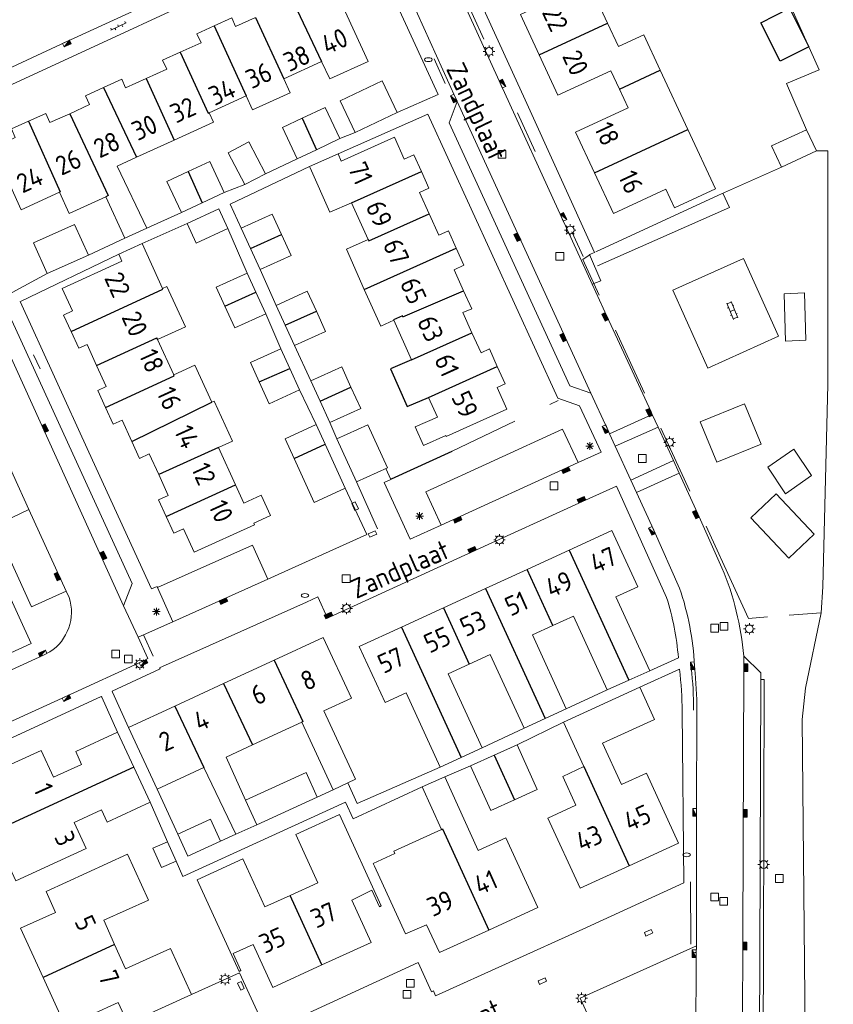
# Model space of a CAD drawing. Extents: x 168769 to 512904, y 516715 to 1559940.
# Tile 107 of 256: x 170205 to 170310, y 519226 to 519354. Entities that reach past the tile are written whole.
import ezdxf

# ---------------------------------------------------------------- set-up
doc = ezdxf.new("R2010")
doc.units = 0
doc.header["$MEASUREMENT"] = 0
doc.linetypes.add('LP', pattern=[14, 9, -5])
doc.layers.get('0').update_dxf_attribs({"linetype": 'CONTINUOUS'})
for name, color, linetype, lineweight in [('B01_HOOFDGEBOUW', 10, 'CONTINUOUS', 0), ('B02_bijgebouw', 12, 'CONTINUOUS', 0), ('B07_scheidingsmuur', 14, 'CONTINUOUS', 25), ('Q04_wegmarkering', 7, 'CONTINUOUS', 0), ('Q21_LANTAARNPAAL', 7, 'CONTINUOUS', 18), ('Q23_kolk', 7, 'CONTINUOUS', 18), ('Q26_BOOM', 7, 'CONTINUOUS', 18), ('Q28_rioolput', 7, 'CONTINUOUS', 18), ('Q92_BRANDKRAAN', 7, 'CONTINUOUS', 0), ('Q96_STRAATKOLK', 7, 'CONTINUOUS', 0), ('Q97_TROTTOIRKOLK', 7, 'CONTINUOUS', 0), ('S02_symb_open_verh', 7, 'CONTINUOUS', 13), ('T03_HEK', 34, 'CONTINUOUS', 0), ('T05_SCHUTTING', 7, 'CONTINUOUS', 25), ('T51_CULTUURSCHEIDING', 3, 'CONTINUOUS', 0), ('V00_kant_verharding', 252, 'CONTINUOUS', 0), ('V04_Kant_op_inrit', 254, 'CONTINUOUS', 13), ('V11_VERKEERSDREMPEL', 7, 'CONTINUOUS', 0)]:
    doc.layers.add(name, color=color, linetype=linetype, lineweight=lineweight)
for name, color, linetype in [('B11_dakrand_hoofdgebouw', 20, 'CONTINUOUS'), ('B14_dakrand_bijgebouw', 30, 'CONTINUOUS'), ('Z02_Huisnummer', 253, 'CONTINUOUS'), ('Z06_STRAATNAAM', 7, 'CONTINUOUS')]:
    doc.layers.add(name, color=color, linetype=linetype)
doc.styles.add('ISOCP', font='isocp.shx', dxfattribs={"height": 1.8})

# ---------------------------------------------------------------- blocks, each defined once
blk = doc.blocks.new('Q26')
at = {"color": 0}
for p, q in [((-1, 0), (1, 0)), ((-0.7, 0.7), (0.7, -0.7)), ((0.7, 0.7), (-0.7, -0.7)), ((0, 1), (0, -1))]:
    blk.add_line(p, q, dxfattribs=at)
blk = doc.blocks.new('Q23')
at = {"color": 0}
blk.add_lwpolyline([(0.99, -0.5), (-0.99, -0.5), (-0.99, 0.5), (0.99, 0.5), (0.99, -0.5)], dxfattribs=at)
blk = doc.blocks.new('S022')
at = {"color": 0}
for p, q in [((0.01, 1.15), (0.31, 1.15)), ((0.31, -2.3), (0.31, 2.3)), ((0.31, 2.1), (1.51, 2.1)), ((0.31, 0), (1.51, 0)), ((1.51, -2.3), (1.51, 2.3)), ((1.51, 1.05), (1.81, 1.05)), ((0.01, -1.15), (0.31, -1.15)), ((0.31, -2.1), (1.51, -2.1)), ((1.51, -1.05), (1.81, -1.05))]:
    blk.add_line(p, q, dxfattribs=at)
blk = doc.blocks.new('Q96')
for p, q in [((-1, 0.88), (1, 0.88)), ((-1, 0.75), (1, 0.75)), ((-1, 0.63), (1, 0.63)), ((-1, 0.5), (1, 0.5)), ((-1, 0.38), (1, 0.38)), ((-1, 0.25), (1, 0.25)), ((-1, 0.12), (1, 0.12))]:
    blk.add_line(p, q)
at = {"color": 0}
blk.add_lwpolyline([(1, 1), (1, 0), (-1, 0), (-1, 1), (1, 1)], dxfattribs=at)
blk = doc.blocks.new('Q97')
blk.add_hatch(color=256).paths.add_polyline_path([(-1, 1), (-1, 0), (1, 1)])
blk.add_line((1, 1), (-1, 0))
at = {"color": 0}
for points in [[(-1, 0), (-1, 1), (1, 1), (1, 0), (-1, 0)], [(0, 0.8), (0, 1)]]:
    blk.add_lwpolyline(points, dxfattribs=at)
blk = doc.blocks.new('Q21')
at = {"color": 0}
for points in [[(-1.5, 0), (-1, 0)], [(-1.06, 1.06), (-0.71, 0.71)], [(0, 1.5), (0, 1)], [(1.06, 1.06), (0.71, 0.71)], [(1.5, 0), (1, 0)], [(-1.06, -1.06), (-0.71, -0.71)], [(0, -1.5), (0, -1)], [(1.06, -1.06), (0.71, -0.71)]]:
    blk.add_lwpolyline(points, dxfattribs=at)
blk.add_circle((0, 0), 1, dxfattribs=at)
blk = doc.blocks.new('Q28')
at = {"color": 0}
blk.add_lwpolyline([(1, 1), (1, -1), (-1, -1), (-1, 1)], close=True, dxfattribs=at)
blk = doc.blocks.new('Q92')
at = {"color": 0}
blk.add_ellipse((0, 0), major_axis=(-0.991, 0), ratio=0.499983, start_param=1.570796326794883, end_param=7.853981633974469, dxfattribs=at)
blk = doc.blocks.new('S026')
for p, q in [((0, 0), (4.4, 0)), ((0.2, 0.5), (0.2, 0)), ((1.2, 0), (1.2, -0.5)), ((2.2, 0.5), (2.2, 0)), ((3.2, 0), (3.2, -0.5)), ((4.2, 0.5), (4.2, 0))]:
    blk.add_line(p, q)

msp = doc.modelspace()

# ---------------------------------------------------------------- linework, layer by layer
at = {"layer": 'B01_HOOFDGEBOUW'}
for points in [[(170281.02, 519353.1), (170279.55, 519356.28), (170283.33, 519358.04), (170281.16, 519362.72)], [(170275.31, 519360), (170276.53, 519357.38), (170269.74, 519354.22), (170272.17, 519348.99)], [(170250, 519348.12), (170245.31, 519358.41)], [(170230.08, 519352.75), (170232.33, 519353.78), (170232.83, 519352.68), (170235.41, 519353.85)], [(170225.67, 519349.35), (170228.36, 519350.57), (170227.83, 519351.73), (170230.08, 519352.75)], [(170287.84, 519347.02), (170285.72, 519351.59), (170282.44, 519350.06), (170281.02, 519353.1)], [(170221.25, 519345.92), (170223.92, 519347.14), (170223.38, 519348.3), (170225.67, 519349.35)], [(170243.98, 519348.13), (170239.07, 519345.89)], [(170245.05, 519345.87), (170243.98, 519348.13)], [(170245.05, 519345.87), (170250, 519348.12)], [(170272.17, 519348.99), (170274.6, 519343.76), (170281.44, 519346.94), (170282.55, 519344.56)], [(170287.84, 519347.02), (170291.43, 519339.32)], [(170215.73, 519344.76), (170218.08, 519345.83), (170218.59, 519344.71), (170221.25, 519345.92)], [(170239.07, 519345.89), (170239.9, 519344.07), (170235.03, 519341.86), (170234.2, 519343.68)], [(170211.35, 519341.37), (170213.91, 519342.54), (170213.38, 519343.69), (170215.73, 519344.76)], [(170282.55, 519344.56), (170283.68, 519342.12), (170276.88, 519338.97), (170279.33, 519333.7)], [(170234.2, 519343.68), (170229.4, 519341.49)], [(170206.02, 519340.4), (170208.24, 519341.41), (170208.79, 519340.21), (170211.35, 519341.37)], [(170229.4, 519341.49), (170229.96, 519340.26), (170224.86, 519337.94)], [(170201.42, 519336.95), (170204.3, 519338.27), (170203.79, 519339.39), (170206.02, 519340.4)], [(170291.43, 519339.32), (170295, 519331.65)], [(170224.86, 519337.94), (170219.99, 519335.72)], [(170253.4, 519338.34), (170246.52, 519335.23)], [(170256.92, 519333.89), (170255.94, 519336.05), (170254.69, 519335.48), (170253.4, 519338.34)], [(170201.42, 519336.95), (170201.6, 519336.55), (170200.63, 519336.11), (170201.93, 519333.24), (170202.91, 519333.69), (170205.07, 519328.93)], [(170219.99, 519335.72), (170217.48, 519334.58)], [(170242.51, 519334.37), (170242.43, 519334.55), (170246.11, 519336.17), (170246.52, 519335.23)], [(170217.48, 519334.58), (170221.35, 519326.54)], [(170247.87, 519329.83), (170245.03, 519328.6), (170242.51, 519334.37)], [(170257.93, 519328.41), (170256.68, 519331.18), (170257.89, 519331.73), (170256.92, 519333.89)], [(170279.33, 519333.7), (170281.77, 519328.44), (170288.55, 519331.59), (170289.67, 519329.17), (170295, 519331.65)], [(170205.07, 519328.93), (170210.02, 519331.19)], [(170210.02, 519331.19), (170211.27, 519328.46), (170216.03, 519330.62)], [(170218.48, 519325.23), (170216.03, 519330.62)], [(170247.87, 519329.83), (170250.02, 519325.08)], [(170261.41, 519323.96), (170260.41, 519326.18), (170259.18, 519325.63), (170257.93, 519328.41)], [(170218.48, 519325.23), (170221.35, 519326.54)], [(170218.11, 519322.26), (170217.7, 519323.17), (170220.72, 519324.55)], [(170220.72, 519324.55), (170223.37, 519318.72)], [(170250.02, 519325.08), (170247.19, 519323.81)], [(170262.38, 519318.42), (170261.15, 519321.16), (170262.41, 519321.73), (170261.41, 519323.96)], [(170249.51, 519318.59), (170247.19, 519323.81)], [(170218.11, 519322.26), (170210.37, 519318.73), (170211.69, 519315.82), (170210.55, 519315.29), (170211.53, 519313.14)], [(170222.74, 519312.1), (170226.34, 519313.74), (170223.95, 519318.99)], [(170223.37, 519318.72), (170223.95, 519318.99)], [(170253.33, 519314.61), (170251.63, 519313.84), (170249.51, 519318.59)], [(170263.46, 519313), (170262.29, 519315.6), (170263.42, 519316.11), (170262.38, 519318.42)], [(170253.33, 519314.61), (170255.64, 519309.48)], [(170211.53, 519313.14), (170212.51, 519310.99), (170213.59, 519311.49), (170214.84, 519308.75)], [(170266.74, 519308.63), (170265.72, 519310.9), (170264.63, 519310.41), (170263.46, 519313)], [(170224.82, 519307.53), (170222.74, 519312.1)], [(170214.84, 519308.75), (170216.08, 519306.02), (170214.99, 519305.52)], [(170224.82, 519307.53), (170227.57, 519308.79)], [(170229.76, 519303.98), (170227.57, 519308.79)], [(170260.11, 519299.56), (170267.96, 519303.1), (170266.7, 519305.89), (170267.76, 519306.36), (170266.74, 519308.63)], [(170214.99, 519305.52), (170215.99, 519303.33)], [(170230.08, 519304.12), (170229.76, 519303.98)], [(170230.08, 519304.12), (170232.43, 519298.96), (170230.61, 519298.13)], [(170257.83, 519304.62), (170258.98, 519302.07)], [(170215.99, 519303.33), (170216.98, 519301.15)], [(170219.39, 519298.9), (170218.13, 519301.67), (170216.98, 519301.15)], [(170256.08, 519300.8), (170258.98, 519302.07)], [(170256.08, 519300.8), (170257.18, 519298.39)], [(170260.11, 519299.56), (170260.05, 519299.7), (170257.18, 519298.39)], [(170220.39, 519296.72), (170219.39, 519298.9)], [(170220.39, 519296.72), (170221.66, 519297.29), (170222.88, 519294.61)], [(170232.82, 519293.27), (170230.61, 519298.13)], [(170222.88, 519294.61), (170224.1, 519291.92), (170222.87, 519291.36), (170223.86, 519289.19)], [(170233.9, 519290.92), (170232.82, 519293.27)], [(170236.14, 519291.94), (170233.9, 519290.92)], [(170236.14, 519291.94), (170237.35, 519289.32), (170235.22, 519288.32), (170235.3, 519288.09)], [(170223.86, 519289.19), (170224.84, 519287.02), (170226.1, 519287.59)], [(170226.1, 519287.59), (170227.45, 519284.58)], [(170235.3, 519288.09), (170227.45, 519284.58)], [(170283.78, 519267.99), (170286.51, 519269.21), (170282.1, 519278.8), (170284.92, 519280.09), (170281.59, 519287.38), (170276.04, 519284.83)], [(170276.04, 519284.83), (170270.6, 519282.33)], [(170270.6, 519282.33), (170265.21, 519279.85)], [(170265.21, 519279.85), (170259.76, 519277.35)], [(170259.76, 519277.35), (170254.32, 519274.84)], [(170273.94, 519275.07), (170276.6, 519276.29), (170280.98, 519266.75), (170283.78, 519267.99)], [(170254.32, 519274.84), (170248.86, 519272.34), (170252.2, 519265.11), (170254.92, 519266.36)], [(170272.94, 519263.02), (170275.67, 519264.28), (170271.28, 519273.85), (170273.94, 519275.07)], [(170241.42, 519262.54), (170245.48, 519253.79), (170247.36, 519254.67), (170248.38, 519255.15), (170244.27, 519264.01), (170247.85, 519265.66), (170244.18, 519273.53), (170237.83, 519270.59)], [(170237.83, 519270.59), (170231.29, 519267.56)], [(170263.11, 519270.06), (170265.83, 519271.31), (170270.22, 519261.77), (170272.94, 519263.02)], [(170262.06, 519257.98), (170264.79, 519259.24), (170260.39, 519268.81), (170263.11, 519270.06)], [(170231.29, 519267.56), (170224.98, 519264.63)], [(170277.96, 519256.79), (170275.32, 519262.53), (170285.19, 519267.08)], [(170285.19, 519267.08), (170287.1, 519262.91), (170280.35, 519259.81), (170282.82, 519254.46), (170286.05, 519255.94), (170290.19, 519246.87), (170283.82, 519243.95)], [(170254.92, 519266.36), (170259.34, 519256.73), (170262.06, 519257.98)], [(170224.98, 519264.63), (170218.98, 519261.85), (170222.68, 519253.87), (170228.74, 519256.68)], [(170235.04, 519259.6), (170241.41, 519262.55)], [(170219.65, 519256.73), (170217.56, 519261.27), (170212.13, 519258.75), (170212.86, 519257.06), (170209.26, 519255.43), (170207.65, 519258.88), (170201.74, 519256.18), (170201.34, 519257.05), (170198.85, 519255.91), (170199.24, 519255.04), (170198.51, 519254.71), (170201.44, 519248.34)], [(170234.13, 519252.43), (170231.6, 519258.01), (170235.04, 519259.6)], [(170211.91, 519249.55), (170215.45, 519251.19), (170216.18, 519249.61), (170221.75, 519252.19), (170219.65, 519256.73)], [(170228.74, 519256.68), (170232.85, 519248.02), (170235.58, 519249.26)], [(170283.82, 519243.95), (170277.45, 519241.03), (170273.29, 519250.11), (170276.93, 519251.79), (170275.21, 519255.52), (170277.96, 519256.79)], [(170259.52, 519248.66), (170257.01, 519254.15), (170259.92, 519255.48), (170264.28, 519245.94), (170267.86, 519247.57), (170271.99, 519238.53), (170265.63, 519235.62)], [(170235.58, 519249.26), (170234.13, 519252.43)], [(170244.01, 519231.1), (170250.38, 519234.01), (170247.88, 519239.48), (170250.47, 519240.76), (170251.47, 519238.62), (170251.71, 519238.73), (170246.31, 519250.57), (170240.66, 519247.98)], [(170201.44, 519248.34), (170201.88, 519247.39), (170201.03, 519246.99), (170202.47, 519243.84), (170203.34, 519244.24), (170204.37, 519242), (170213.46, 519246.17), (170211.91, 519249.55)], [(170265.63, 519235.62), (170259.27, 519232.71), (170257.58, 519236.31), (170254.84, 519235.11), (170250.83, 519243.88), (170250.67, 519244.24), (170253.47, 519245.52), (170253.33, 519245.82), (170259.52, 519248.66)], [(170240.66, 519247.98), (170243.51, 519241.75), (170239.9, 519240.1)], [(170221.54, 519239.48), (170218.83, 519245.46), (170208.31, 519240.59), (170209.51, 519237.9), (170204.98, 519235.84), (170207.89, 519229.47)], [(170239.9, 519240.1), (170236.64, 519238.61), (170233.79, 519244.84), (170227.85, 519242.13), (170233.28, 519230.26), (170233.52, 519230.37), (170232.51, 519232.57), (170235.11, 519233.75), (170237.65, 519228.19), (170244.01, 519231.1)], [(170217.16, 519233.74), (170215.75, 519236.89), (170221.54, 519239.48)], [(170207.89, 519229.47), (170210.8, 519223.1), (170217.61, 519226.22), (170218.86, 519223.49), (170227.13, 519227.26), (170224.42, 519233.21), (170218.58, 519230.59), (170217.16, 519233.74)]]:
    msp.add_lwpolyline(points, dxfattribs=at)
at = {"layer": 'B02_bijgebouw'}
for points in [[(170253.75, 519341.51), (170251.81, 519345.61), (170246.38, 519343.05), (170248.32, 519338.94)], [(170246.35, 519338.16), (170244.44, 519342.19), (170241.44, 519340.77)], [(170241.44, 519340.77), (170238.91, 519339.57), (170240.82, 519335.53)], [(170248.32, 519338.94), (170253.75, 519341.51)], [(170308.09, 519336.54), (170303.54, 519334.45), (170302.25, 519337.2), (170306.8, 519339.29), (170308.09, 519336.54)], [(170243.31, 519336.71), (170246.35, 519338.16)], [(170236.71, 519333.58), (170234.55, 519337.71), (170231.87, 519336.31), (170234.04, 519332.18)], [(170240.82, 519335.53), (170243.31, 519336.71)], [(170231.35, 519331.16), (170229.48, 519335.18), (170226.69, 519333.88)], [(170226.69, 519333.88), (170223.95, 519332.6), (170225.83, 519328.58)], [(170234.04, 519332.18), (170236.71, 519333.58)], [(170228.51, 519329.84), (170231.35, 519331.16)], [(170225.83, 519328.58), (170228.51, 519329.84)], [(170231.83, 519326.48), (170230.67, 519329.03), (170226.56, 519327.15)], [(170238.78, 519325.72), (170237.59, 519328.34), (170233.57, 519326.52)], [(170213.77, 519323.04), (170211.99, 519327.02), (170206.67, 519324.65), (170208.45, 519320.66)], [(170226.56, 519327.15), (170227.72, 519324.61), (170231.83, 519326.48)], [(170233.57, 519326.52), (170234.76, 519323.91)], [(170236, 519321.17), (170240.02, 519322.99), (170238.78, 519325.72)], [(170234.76, 519323.91), (170236, 519321.17)], [(170208.45, 519320.66), (170213.77, 519323.04)], [(170234.35, 519320.71), (170230.33, 519318.88), (170231.45, 519316.42)], [(170235.46, 519318.27), (170234.35, 519320.71)], [(170236.74, 519315.45), (170235.46, 519318.27)], [(170243.3, 519315.79), (170242.12, 519318.38), (170238.09, 519316.54)], [(170231.45, 519316.42), (170232.72, 519313.62), (170236.74, 519315.45)], [(170238.09, 519316.54), (170239.26, 519313.97)], [(170240.46, 519311.33), (170244.49, 519313.16), (170243.3, 519315.79)], [(170239.26, 519313.97), (170240.46, 519311.33)], [(170238.69, 519310.92), (170234.76, 519309.13), (170235.9, 519306.63)], [(170239.86, 519308.35), (170238.69, 519310.92)], [(170247.78, 519305.93), (170246.58, 519308.57), (170242.6, 519306.76)], [(170241.12, 519305.58), (170239.86, 519308.35)], [(170235.9, 519306.63), (170237.2, 519303.79), (170241.12, 519305.58)], [(170242.6, 519306.76), (170243.79, 519304.14)], [(170245.05, 519301.35), (170249.04, 519303.16), (170247.78, 519305.93)], [(170243.79, 519304.14), (170245.05, 519301.35)], [(170243.28, 519301.11), (170239.24, 519299.27), (170240.41, 519296.72)], [(170244.44, 519298.56), (170243.28, 519301.11)], [(170248.51, 519293.69), (170252.52, 519295.51), (170249.98, 519301.08), (170245.97, 519299.26)], [(170247.05, 519292.84), (170244.44, 519298.56)], [(170245.97, 519299.26), (170248.51, 519293.69)], [(170240.41, 519296.72), (170243.02, 519291), (170247.05, 519292.84)], [(170266.33, 519258.28), (170269.29, 519259.62)], [(170271.91, 519253.83), (170269.29, 519259.62)], [(170263.28, 519256.9), (170266.33, 519258.28)], [(170263.28, 519256.9), (170265.91, 519251.1)], [(170241.98, 519256.01), (170234.13, 519252.43)], [(170243.4, 519252.85), (170241.98, 519256.01)], [(170268.96, 519252.49), (170271.91, 519253.83)], [(170243.4, 519252.85), (170235.58, 519249.26)], [(170265.91, 519251.1), (170268.96, 519252.49)], [(170225.34, 519248.05), (170229.59, 519249.99)], [(170230.9, 519247.12), (170229.59, 519249.99)], [(170226.65, 519245.18), (170225.34, 519248.05)], [(170224.01, 519247.06), (170222.13, 519246.24)], [(170222.13, 519246.24), (170223.24, 519243.72)], [(170224.01, 519247.06), (170225.12, 519244.55)], [(170226.65, 519245.18), (170230.9, 519247.12)], [(170225.12, 519244.55), (170223.24, 519243.72)]]:
    msp.add_lwpolyline(points, dxfattribs=at)
at = {"layer": 'B07_scheidingsmuur'}
for points in [[(170239.66, 519357.28), (170243.98, 519348.13)], [(170235.41, 519353.85), (170239.07, 519345.89)], [(170230.08, 519352.75), (170234.2, 519343.68)], [(170272.17, 519348.99), (170281.02, 519353.1)], [(170225.67, 519349.35), (170229.27, 519341.43), (170229.4, 519341.49)], [(170282.55, 519344.56), (170287.84, 519347.02)], [(170221.25, 519345.92), (170224.86, 519337.94)], [(170215.73, 519344.76), (170219.99, 519335.72)], [(170211.35, 519341.37), (170216.32, 519330.76)], [(170241.44, 519340.77), (170243.31, 519336.71)], [(170206.02, 519340.4), (170210.11, 519331.23)], [(170279.33, 519333.7), (170291.43, 519339.32)], [(170226.69, 519333.88), (170228.51, 519329.84)], [(170247.87, 519329.83), (170256.92, 519333.89)], [(170210.02, 519331.19), (170210.11, 519331.23)], [(170216.32, 519330.76), (170216.03, 519330.62)], [(170250.1, 519324.88), (170257.93, 519328.41)], [(170234.76, 519323.91), (170238.78, 519325.72)], [(170249.51, 519318.59), (170261.41, 519323.96)], [(170250.02, 519325.08), (170250.1, 519324.88)], [(170211.53, 519313.14), (170223.41, 519318.65)], [(170223.41, 519318.65), (170223.37, 519318.72)], [(170231.45, 519316.42), (170235.46, 519318.27)], [(170254.52, 519315.07), (170262.38, 519318.42)], [(170239.26, 519313.97), (170243.3, 519315.79)], [(170254.52, 519315.07), (170254.47, 519315.2), (170253.3, 519314.67)], [(170253.3, 519314.67), (170253.33, 519314.61)], [(170255.64, 519309.48), (170263.46, 519313)], [(170214.84, 519308.75), (170222.63, 519312.35)], [(170222.74, 519312.1), (170222.63, 519312.35)], [(170257.83, 519304.62), (170266.74, 519308.63)], [(170215.99, 519303.33), (170224.88, 519307.4)], [(170224.88, 519307.4), (170224.82, 519307.53)], [(170235.9, 519306.63), (170239.86, 519308.35)], [(170243.79, 519304.14), (170247.78, 519305.93)], [(170219.39, 519298.9), (170229.76, 519303.98)], [(170240.41, 519296.72), (170244.44, 519298.56)], [(170230.61, 519298.13), (170222.88, 519294.61)], [(170223.86, 519289.19), (170232.82, 519293.27)], [(170276.04, 519284.83), (170283.78, 519267.99)], [(170273.94, 519275.07), (170270.6, 519282.33)], [(170265.21, 519279.85), (170272.94, 519263.02)], [(170259.76, 519277.35), (170263.11, 519270.06)], [(170254.32, 519274.84), (170262.06, 519257.98)], [(170237.83, 519270.59), (170241.53, 519262.61), (170241.42, 519262.54)], [(170231.29, 519267.56), (170235.04, 519259.6)], [(170224.98, 519264.63), (170228.74, 519256.68)], [(170266.33, 519258.28), (170268.96, 519252.49)], [(170219.65, 519256.73), (170201.44, 519248.34)], [(170277.96, 519256.79), (170283.82, 519243.95)], [(170259.52, 519248.66), (170259.64, 519248.71), (170265.63, 519235.62)], [(170244.01, 519231.1), (170239.9, 519240.1)], [(170217.16, 519233.74), (170207.89, 519229.47)]]:
    msp.add_lwpolyline(points, dxfattribs=at)
at = {"layer": 'B11_dakrand_hoofdgebouw', "flags": 128}
msp.add_lwpolyline([(170255.64, 519309.48), (170252.89, 519308.31), (170255.08, 519303.44), (170257.83, 519304.62)], dxfattribs=at)
at = {"layer": 'B14_dakrand_bijgebouw'}
msp.add_lwpolyline([(170304.58, 519355.04), (170307.1, 519350.05), (170303.38, 519348.18), (170300.86, 519353.16), (170304.58, 519355.04)], dxfattribs=at)
at = {"layer": 'Q04_wegmarkering'}
for points in [[(170278.87, 519305.18), (170261.53, 519342.95)], [(170218.32, 519277.6), (170201.04, 519315.64)], [(170259.46, 519288.08), (170277.2, 519296.18)], [(170210.89, 519279.52), (170206.07, 519290.08)], [(170224.7, 519275.56), (170237.02, 519281.08)], [(170298.66, 519271.11), (170298.68, 519269.61), (170298.38, 519188.26)]]:
    msp.add_lwpolyline(points, dxfattribs=at)
at = {"layer": 'T03_HEK', "linetype": 'LP'}
for points in [[(170297.55, 519279.75), (170277.81, 519322.5), (170278.78, 519323.15)], [(170260.91, 519297.65), (170274.62, 519304.23)], [(170297.55, 519279.75), (170299.27, 519275.96)], [(170308.67, 519276.7), (170304.54, 519276.42)], [(170301.73, 519276.17), (170299.27, 519275.96)]]:
    msp.add_lwpolyline(points, dxfattribs=at)
at = {"layer": 'T05_SCHUTTING'}
msp.add_lwpolyline([(170253.05, 519294.06), (170260.91, 519297.65)], dxfattribs=at)
at = {"layer": 'T51_CULTUURSCHEIDING'}
for points in [[(170306.8, 519339.29), (170304.2, 519345.29), (170308.44, 519347.07), (170304.85, 519355.02), (170310.04, 519357.39), (170310.01, 519365.79), (170310.26, 519365.79), (170310.14, 519374.54)], [(170308.09, 519336.54), (170309.55, 519336.55)], [(170309.55, 519336.55), (170309.57, 519306.29), (170308.92, 519280.08), (170308.67, 519276.7)], [(170295.38, 519330.83), (170303.54, 519334.45)], [(170295.38, 519330.83), (170279.48, 519323.49)], [(170279.7, 519321.66), (170296.8, 519329.21), (170295.95, 519331.08)], [(170306.67, 519266.96), (170308.67, 519276.7)], [(170308.32, 519062.04), (170309.69, 519129.26), (170308.12, 519177.22), (170306.46, 519184.35), (170305.24, 519196.54), (170305.86, 519204.21), (170306.65, 519217.92), (170306.21, 519262.9), (170306.67, 519266.96)]]:
    msp.add_lwpolyline(points, dxfattribs=at)
at = {"layer": 'V00_kant_verharding'}
for points in [[(170295.84, 519282.52), (170292.7, 519289.54), (170290.29, 519294.81), (170289.55, 519296.44), (170287.58, 519300.78), (170286.8, 519302.41), (170286.65, 519302.74), (170280.94, 519315.16), (170279.04, 519319.27), (170275.08, 519327.9), (170267.18, 519345.16), (170258.53, 519364.25), (170254.22, 519373.65), (170250.48, 519381.84)], [(170279.04, 519319.27), (170280.16, 519319.72), (170278.7, 519323.12), (170279.34, 519323.4), (170270.34, 519343.15), (170258.64, 519368.79), (170258.66, 519368.77), (170255.24, 519376.29), (170254.79, 519377.19)], [(170245.43, 519366.64), (170243.48, 519365.71), (170231.28, 519360.07), (170210.87, 519350.68), (170196.86, 519344.17), (170193.92, 519342.82)], [(170246.11, 519364.72), (170194.81, 519341.02)], [(170290.35, 519279.91), (170287, 519287.42), (170284.78, 519292.28), (170284.02, 519293.9), (170282.01, 519298.28), (170281.28, 519299.91), (170280.98, 519300.59), (170278.87, 519305.18), (170276.12, 519306.12), (170260.5, 519340.2), (170261.53, 519342.95), (170261.32, 519343.44), (170253.11, 519361.6), (170252.06, 519363.98)], [(170259.08, 519343.85), (170250.35, 519362.86)], [(170195.8, 519350.37), (170193.93, 519349.51), (170181.5, 519343.79), (170181.94, 519342.83), (170186.53, 519332.83), (170187.34, 519331.05), (170187.42, 519330.85), (170190.62, 519323.87), (170186.12, 519321.8), (170197.29, 519297.42), (170201.78, 519299.42), (170202.32, 519298.35), (170204.01, 519294.58), (170206.07, 519290.08), (170201.59, 519288), (170206.4, 519277.5), (170210.89, 519279.52)], [(170259.06, 519343.84), (170253.75, 519341.51)], [(170259.08, 519343.85), (170259.06, 519343.84)], [(170257.76, 519341.3), (170246.11, 519336.17)], [(170252.93, 519294), (170252.08, 519293.59), (170255.44, 519286.23), (170259.46, 519288.08), (170257.48, 519292.38), (170275.19, 519300.5), (170277.2, 519296.18), (170280.21, 519297.54), (170277.39, 519303.52), (170274.6, 519304.52), (170257.76, 519341.3)], [(170246.35, 519338.16), (170248.32, 519338.94)], [(170191.57, 519336.3), (170192.93, 519333.34), (170200.4, 519317.02), (170201.04, 519315.64), (170203.85, 519314.6), (170219.42, 519280.49), (170218.32, 519277.6), (170220.23, 519273.55)], [(170236.71, 519333.58), (170240.82, 519335.53)], [(170232.14, 519329.66), (170242.43, 519334.55)], [(170231.35, 519331.16), (170234.04, 519332.18)], [(170232.14, 519329.66), (170233.57, 519326.52)], [(170221.35, 519326.54), (170225.83, 519328.58)], [(170220.72, 519324.55), (170226.56, 519327.15)], [(170231.83, 519326.48), (170234.35, 519320.71)], [(170213.77, 519323.04), (170218.48, 519325.23)], [(170204.96, 519317.05), (170217.7, 519323.17)], [(170289.49, 519318.49), (170294, 519308.42), (170303.15, 519312.53), (170298.63, 519322.6), (170289.49, 519318.49)], [(170202.38, 519317.4), (170208.45, 519320.66)], [(170236, 519321.17), (170238.09, 519316.54)], [(170304.05, 519311.92), (170303.9, 519318.05), (170306.55, 519318.15), (170306.7, 519312.02), (170304.05, 519311.92)], [(170204.95, 519317.05), (170213.83, 519297.52), (170221.94, 519279.82), (170222.66, 519280.12), (170222.74, 519279.97)], [(170236.74, 519315.45), (170238.69, 519310.92)], [(170240.46, 519311.33), (170242.6, 519306.76)], [(170241.12, 519305.58), (170243.28, 519301.11)], [(170298.78, 519303.8), (170300.93, 519298.58), (170295.16, 519296.23), (170293.01, 519301.45), (170298.78, 519303.8)], [(170245.05, 519301.35), (170245.97, 519299.26)], [(170301.79, 519295.57), (170304.09, 519292.14), (170307.43, 519294.5), (170305.14, 519297.93), (170301.79, 519295.57)], [(170206.36, 519272.72), (170196.36, 519294.65)], [(170252.93, 519294), (170252.29, 519295.41)], [(170248.51, 519293.69), (170251.23, 519287.6)], [(170288.67, 519278.7), (170282.17, 519293.13), (170277.76, 519291.13), (170263.57, 519284.66), (170244.99, 519276.14), (170244.76, 519276.02), (170243.5, 519278.76), (170242.03, 519278.09), (170223, 519269.59), (170223.06, 519269.44), (170216.83, 519266.55)], [(170237.02, 519281.08), (170249.82, 519286.85), (170247.05, 519292.84)], [(170302.88, 519292.13), (170307.78, 519286.88), (170304.48, 519283.77), (170299.58, 519289.02), (170302.88, 519292.13)], [(170237.01, 519281.07), (170235.03, 519285.49), (170222.74, 519279.97), (170224.7, 519275.56), (170220.9, 519273.86), (170220.23, 519273.55), (170221.49, 519270.78)], [(170210.89, 519279.52), (170211.27, 519278.7)], [(170105.75, 519226.78), (170136.48, 519240.82), (170181.87, 519261.52), (170206.36, 519272.72)], [(170106.21, 519224.79), (170119.16, 519230.67), (170135.71, 519238.25), (170153.87, 519246.55), (170172.94, 519255.23), (170173.38, 519255.43), (170175, 519256.2), (170191.49, 519263.72), (170193.13, 519264.43), (170193.31, 519264.51), (170207.95, 519271.23), (170208.77, 519271.64)], [(170185.29, 519247.63), (170185.47, 519247.25), (170186.23, 519245.62), (170186.34, 519245.36), (170193.05, 519230.82), (170200.71, 519214.05), (170216.51, 519179.53), (170225.06, 519160.93), (170230.04, 519150.09), (170236.43, 519152.98), (170252.32, 519160.25), (170271.42, 519168.97), (170289.11, 519177.05), (170298.36, 519181.24), (170298.36, 519183.39), (170298.36, 519185.02), (170298.38, 519188.26), (170300.57, 519190.44), (170300.76, 519232.43), (170300.86, 519268.09), (170300.87, 519268.92), (170298.66, 519271.11)], [(170221.49, 519270.78), (170220.81, 519270.46), (170210.83, 519265.88), (170195.94, 519259.09), (170195.67, 519258.96), (170194.05, 519258.19)], [(170286.51, 519269.21), (170290.2, 519270.89)], [(170285.19, 519267.08), (170290.36, 519269.41)], [(170292.29, 519269.63), (170292.28, 519269.87)], [(170300.57, 519190.44), (170301.03, 519190.42), (170301.22, 519232.49), (170301.32, 519268.08), (170300.86, 519268.09)], [(170216.83, 519266.55), (170216.89, 519266.42)], [(170275.67, 519264.28), (170280.98, 519266.75)], [(170215.44, 519265.88), (170194.11, 519256.02)], [(170215.44, 519265.88), (170215.49, 519265.78)], [(170217.56, 519261.27), (170215.49, 519265.78)], [(170218.98, 519261.85), (170216.89, 519266.42)], [(170233.36, 519230.08), (170236.87, 519222.38), (170256.5, 519231.4), (170258.23, 519227.62), (170258.46, 519227.72), (170258.74, 519227.08), (170277.8, 519235.74), (170290.92, 519241.71), (170290.7, 519263.91)], [(170292.29, 519189.42), (170292.33, 519191.64), (170292.36, 519199.17), (170292.39, 519209.31), (170292.4, 519210.08), (170292.49, 519232.55), (170292.52, 519233.57), (170292.55, 519250.88), (170292.59, 519264.09)], [(170264.79, 519259.24), (170270.22, 519261.77)], [(170275.32, 519262.53), (170269.29, 519259.62)], [(170248.59, 519251.99), (170259.34, 519256.73)], [(170263.28, 519256.9), (170259.92, 519255.48)], [(170222.68, 519253.87), (170225.34, 519248.05)], [(170245.48, 519253.79), (170243.4, 519252.85)], [(170247.36, 519254.67), (170248.59, 519251.99)], [(170257.01, 519254.15), (170248.07, 519250.04)], [(170221.75, 519252.19), (170224.01, 519247.06)], [(170247.09, 519252.19), (170226, 519242.55)], [(170247.09, 519252.19), (170248.07, 519250.04)], [(170230.9, 519247.12), (170232.85, 519248.02)], [(170225.12, 519244.55), (170226, 519242.55)], [(170292.36, 519199.17), (170289.99, 519199.15), (170285.96, 519208.18), (170277.47, 519226.79), (170292.52, 519233.57)], [(170292.29, 519232.72), (170292.48, 519232.71)], [(170227.13, 519227.26), (170233.36, 519230.08)]]:
    msp.add_lwpolyline(points, dxfattribs=at)
for points in [[(170298.66, 519271.11, 0.078819), (170295.84, 519282.52)], [(170292.28, 519269.87, 0.06947), (170290.35, 519279.91)], [(170208.77, 519271.64, 0.340928), (170211.27, 519278.7)], [(170290.2, 519270.89, 0.053797), (170288.67, 519278.7)], [(170290.7, 519263.91, 0.021642), (170290.36, 519269.41)], [(170292.59, 519264.09, 0.026891), (170292.29, 519269.63)]]:
    msp.add_lwpolyline(points, format="xyb", dxfattribs=at)
at = {"layer": 'V04_Kant_op_inrit'}
for points in [[(170265.01, 519351.02), (170262.32, 519356.94)], [(170258.56, 519348.46), (170259.98, 519345.27)], [(170271.64, 519336.48), (170269.36, 519341.5)], [(170277.88, 519322.87), (170276.39, 519326.05)], [(170206.68, 519310.11), (170207.51, 519308.31)], [(170220.9, 519273.86), (170222.15, 519271.11)], [(170291.77, 519241.87), (170291.79, 519233.77)]]:
    msp.add_lwpolyline(points, dxfattribs=at)
msp.add_lwpolyline([(170291.85, 519269.57, -0.033194), (170292.16, 519264.11)], format="xyb", dxfattribs=at)
at = {"layer": 'V11_VERKEERSDREMPEL'}
for points in [[(170281.28, 519299.91), (170286.8, 519302.41)], [(170282.01, 519298.28), (170287.58, 519300.78)], [(170289.55, 519296.44), (170284.02, 519293.9)], [(170290.29, 519294.81), (170284.78, 519292.28)]]:
    msp.add_lwpolyline(points, dxfattribs=at)

# ---------------------------------------------------------------- block references
at = {"layer": 'Q21_LANTAARNPAAL', "xscale": 0.5, "yscale": 0.5}
for p in [(170265.67, 519349.44), (170276.18, 519326.3), (170289.05, 519298.79), (170267.02, 519286.16), (170247.21, 519277.27), (170299.39, 519274.63), (170220.44, 519270.09), (170301.25, 519244.1), (170231.47, 519229.23), (170277.66, 519226.77)]:
    msp.add_blockref('Q21', p, dxfattribs=at)
at = {"layer": 'Q23_kolk'}
for p, xscale, yscale, rotation in [((170248.32, 519290.52), 0.4999999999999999, 0.4999999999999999, 114.0018554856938), ((170250.58, 519286.92), 0.4999999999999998, 0.4999999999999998, 204.1311252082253), ((170286.34, 519235.27), 0.5, 0.5, 204.4392160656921), ((170233.52, 519228.38), 0.5, 0.5, 294.3455003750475), ((170272.57, 519229.01), 0.5000000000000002, 0.5000000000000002, 204.3348742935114)]:
    msp.add_blockref('Q23', p, dxfattribs=dict(at, xscale=xscale, yscale=yscale, rotation=rotation))
at = {"layer": 'Q26_BOOM', "xscale": 0.5, "yscale": 0.5}
for p in [(170278.72, 519298.32), (170256.68, 519289.25), (170222.58, 519276.86)]:
    msp.add_blockref('Q26', p, dxfattribs=at)
at = {"layer": 'Q28_rioolput', "xscale": 0.5, "yscale": 0.5}
for p in [(170267.36, 519336.1), (170274.84, 519322.88), (170285.52, 519296.7), (170274.1, 519293.16), (170247.16, 519281.14), (170296.1, 519274.96), (170294.9, 519274.72), (170217.31, 519271.36), (170218.93, 519270.73), (170303.27, 519242.29), (170294.9, 519239.89), (170296.06, 519239.35), (170255.47, 519228.7), (170255.04, 519227.28)]:
    msp.add_blockref('Q28', p, dxfattribs=at)
at = {"layer": 'Q92_BRANDKRAAN', "xscale": 0.5, "yscale": 0.5}
for p in [(170257.8, 519348.37), (170241.82, 519278.96), (170291.26, 519245.36)]:
    msp.add_blockref('Q92', p, dxfattribs=at)
at = {"layer": 'Q96_STRAATKOLK'}
for p, xscale, yscale, rotation in [((170269.56, 519325.47), 0.5, 0.5, 114.6430952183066), ((170280.94, 519315.16), 0.5, 0.5, 114.6430952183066), ((170275.5, 519312.49), 0.4999999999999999, 0.4999999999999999, 114.6951465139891), ((170286.65, 519302.74), 0.4999999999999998, 0.4999999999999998, 113.9508553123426), ((170207.93, 519300.53), 0.5, 0.5, 294.5150707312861), ((170275.5, 519295.41), 0.4999999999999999, 0.4999999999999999, 204.5910005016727), ((170277.76, 519291.13), 0.5, 0.5, 24.41073984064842), ((170292.7, 519289.54), 0.4999999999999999, 0.4999999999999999, 114.0265065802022), ((170261.5, 519289), 0.4999999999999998, 0.4999999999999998, 204.2068439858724), ((170215.49, 519284.03), 0.5, 0.5, 294.6430952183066), ((170263.57, 519284.66), 0.5, 0.5, 24.51507072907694), ((170209.99, 519281.52), 0.5, 0.5, 114.6430952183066), ((170231.16, 519278.45), 0.5000000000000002, 0.5000000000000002, 204.15456065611), ((170244.99, 519276.14), 0.5, 0.5, 24.59100049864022), ((170298.68, 519269.61), 0.5, 0.5, 269.7708181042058), ((170298.61, 519250.73), 0.5, 0.5, 269.8854085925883), ((170298.56, 519233.53), 0.4999999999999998, 0.4999999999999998, 269.7708181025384)]:
    msp.add_blockref('Q96', p, dxfattribs=dict(at, xscale=xscale, yscale=yscale, rotation=rotation))
at = {"layer": 'Q97_TROTTOIRKOLK'}
for p, xscale, yscale, rotation in [((170210.87, 519350.68), 0.5, 0.5, 204.6951465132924), ((170267.18, 519345.16), 0.4999999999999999, 0.4999999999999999, 294.5910005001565), ((170261.32, 519343.44), 0.4999999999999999, 0.4999999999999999, 113.3866421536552), ((170275.08, 519327.9), 0.5, 0.5, 294.6192286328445), ((170280.98, 519300.59), 0.5, 0.5, 113.8984778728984), ((170287, 519287.42), 0.5, 0.5, 114.0265065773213), ((170207.95, 519271.23), 0.5, 0.5, 24.64309521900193), ((170220.81, 519270.46), 0.4999999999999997, 0.4999999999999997, 205.1553724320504), ((170292.28, 519269.87), 0.5, 0.5, 94.35023126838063), ((170210.83, 519265.88), 0.5000000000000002, 0.5000000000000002, 204.643095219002), ((170292.55, 519250.88), 0.5, 0.5, 89.94270423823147), ((170292.49, 519232.55), 0.5, 0.5, 89.71352348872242)]:
    msp.add_blockref('Q97', p, dxfattribs=dict(at, xscale=xscale, yscale=yscale, rotation=rotation))
at = {"layer": 'S02_symb_open_verh'}
for name, p, xscale, yscale, rotation in [('S026', (170216.67, 519352.2), 0.5, 0.5, 24.76751211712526), ('S022', (170297.59, 519316.04), 0.4999999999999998, 0.4999999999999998, 202.1099459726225)]:
    msp.add_blockref(name, p, dxfattribs=dict(at, xscale=xscale, yscale=yscale, rotation=rotation))

# ---------------------------------------------------------------- texts
at = {"layer": 'Z02_Huisnummer', "style": 'ISOCP'}
for s, rotation, p in [('22', 295, (170272.46, 519354.53)), ('40', 24.7095, (170244.72, 519348.96)), ('38', 24.7095, (170239.79, 519346.73)), ('20', 295, (170275.09, 519348.84)), ('36', 24.7147, (170234.91, 519344.52)), ('34', 24.7071, (170230.11, 519342.34)), ('32', 24.7095, (170225.12, 519340.07)), ('30', 24.7071, (170220.14, 519337.8)), ('28', 24.7071, (170215.2, 519335.55)), ('18', 295, (170279.21, 519339.52)), ('26', 24.7071, (170210.26, 519333.3)), ('24', 24.7071, (170205.22, 519331.01)), ('71', 294.3686, (170247.32, 519334.36)), ('16', 295, (170282.32, 519333.25)), ('69', 294.3686, (170249.62, 519329.37)), ('67', 294.3686, (170251.85, 519324.43)), ('22', 294.4122, (170215.77, 519320.11)), ('65', 294.3686, (170254.06, 519319.41)), ('20', 294.4174, (170218.01, 519315.03)), ('63', 294.3686, (170256.29, 519314.47)), ('18', 294.4122, (170220.24, 519310.13)), ('61', 294.3686, (170258.51, 519309.54)), ('16', 294.4122, (170222.54, 519305.24)), ('59', 294.3686, (170260.73, 519304.69)), ('14', 294.4122, (170224.8, 519300.28)), ('12', 294.4122, (170227.01, 519295.41)), ('10', 294.4122, (170229.26, 519290.57)), ('47', 24, (170279.48, 519281.77)), ('49', 24, (170273.71, 519278.6)), ('51', 24, (170268.46, 519276.21)), ('53', 24, (170262.64, 519273.55)), ('55', 24, (170257.96, 519271.42)), ('57', 24, (170251.98, 519268.77)), ('8', 24, (170241.98, 519266.53)), ('6', 24, (170235.57, 519264.68)), ('4', 24, (170228.15, 519261.3)), ('2', 24.2645, (170223.65, 519258.66)), ('1', 294.2045, (170206.57, 519253.91)), ('45', 24, (170283.87, 519248.35)), ('43', 24, (170277.65, 519245.73)), ('3', 294.2045, (170209.3, 519247.68)), ('41', 24, (170264.46, 519240.1)), ('39', 24, (170258.38, 519237.28)), ('37', 24, (170243.3, 519235.78)), ('5', 294.1993, (170211.92, 519236.76)), ('35', 24, (170236.62, 519232.51)), ('7', 294.2045, (170214.98, 519229.65))]:
    msp.add_text(s, height=2.5, rotation=rotation, dxfattribs=at).set_placement(p)
at = {"layer": 'Z06_STRAATNAAM', "style": 'ISOCP'}
for rotation, p in [(295.5358, (170260.05, 519347.18)), (23.8985, (170248.46, 519278.48)), (24.6167, (170255.18, 519218.88))]:
    msp.add_text('Zandplaat', height=2.5, rotation=rotation, dxfattribs=at).set_placement(p)

doc.saveas('drawing.dxf')
